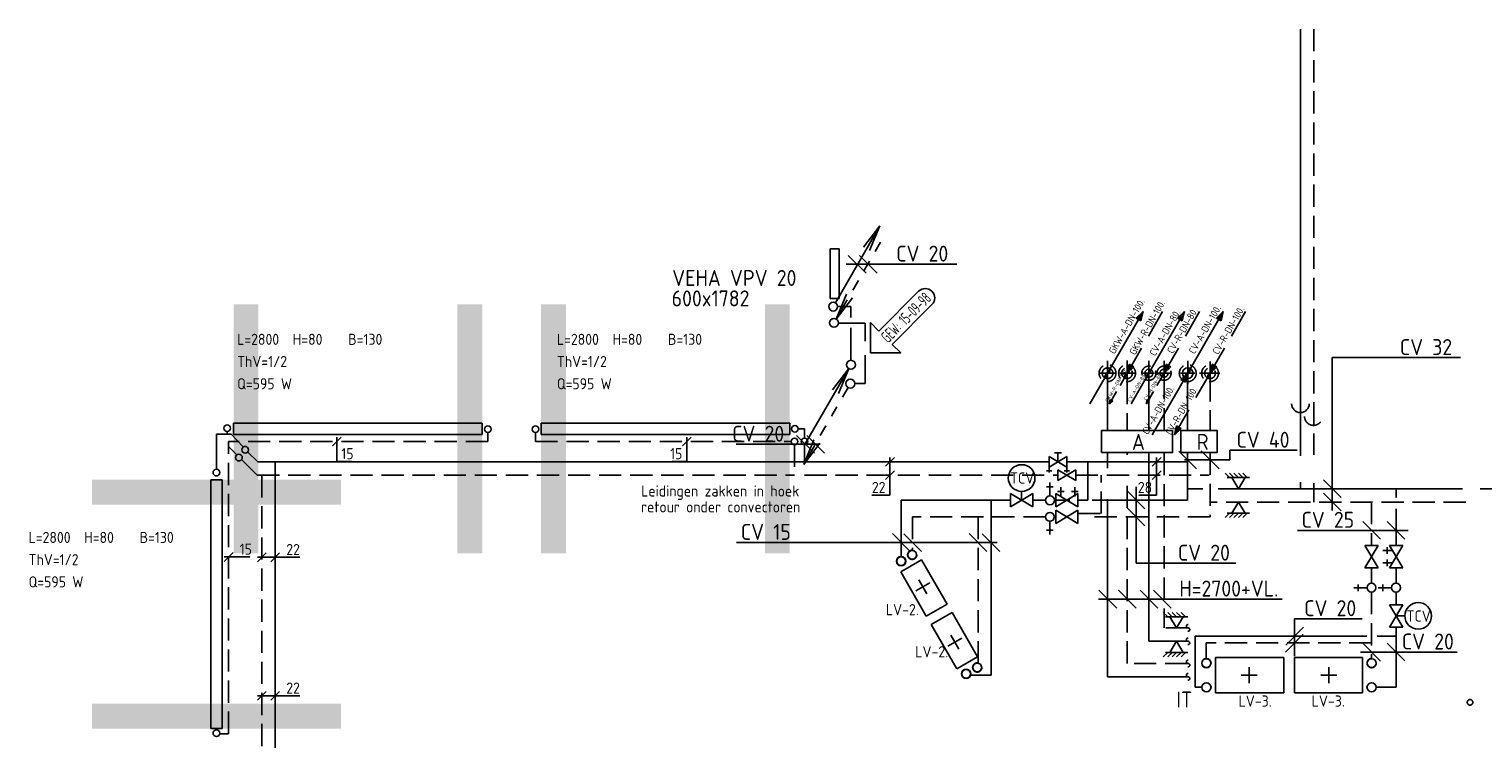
# Model space of a CAD drawing. Header units: millimetres. Extents: x -72841 to 40632, y 1338 to 50632.
# Tile 2 of 9: x -72841 to -56473, y 15692 to 23681. Entities that reach past the tile are written whole.
import ezdxf
from ezdxf.enums import TextEntityAlignment as Align

# ---------------------------------------------------------------- set-up
doc = ezdxf.new("R2010")
doc.units = ezdxf.units.MM
doc.header["$LTSCALE"] = 50
for name, pattern in [('2322105', [47, 40, -7]), ('2322106', [47, 5, -2, 5, -2, 5, -2, 5, -2, 5, -2, 5, -7]), ('2322107', [2000, 1000, 1000]), ('2322108', [7, 5, -2]), ('DASHED2', [9.525, 6.35, -3.175]), ('HIDDEN2', [4.7625, 3.175, -1.5875]), ('KOUDWATER', [8.4, 4.8, -1.2, 1.2, -1.2]), ('KW', [7, 4, -1, 1, -1])]:
    doc.linetypes.add(name, pattern=pattern)
for name, color, linetype in [('51-LEIDING', 3, 'Continuous'), ('60', 7, 'Continuous'), ('60-CV', 3, 'Continuous'), ('60-TXT', 1, 'Continuous'), ('7KADERHALMOS', 2, 'Continuous'), ('SPARINGEN-W', 7, 'Continuous'), ('SYM-W', 7, 'Continuous'), ('WI561---', 2, 'Continuous'), ('WL522---_VWA', 2, 'Continuous'), ('WL5310--_KW', 2, 'KOUDWATER'), ('WL532---_KW-LD', 5, 'KW'), ('WL5501--', 130, 'Continuous'), ('WL5502--', 130, 'Continuous'), ('WL55312-_GKW-A', 4, 'Continuous'), ('WL561---', 10, 'Continuous'), ('WL561---_AANVOER', 10, 'Continuous'), ('WL561---_RETOUR', 10, 'Continuous'), ('WL5611--_CV-A', 3, 'Continuous'), ('WL5612--_CV-R', 3, 'DASHED2'), ('WM561---', 2, 'Continuous')]:
    doc.layers.add(name, color=color, linetype=linetype)
doc.styles.add('BURO-018', font='ISO96.shx', dxfattribs={"height": 90})
doc.styles.add('BURO-025', font='ISO96.shx', dxfattribs={"height": 125})
doc.styles.add('ISO', font='ISO.SHX')
doc.styles.add('VORMTXT', font='ISO.SHX', dxfattribs={"width": 0.65})

# ---------------------------------------------------------------- blocks, each defined once
blk = doc.blocks.new('PR')
at = {"layer": 'WL532---_KW-LD', "color": 7, "linetype": 'HIDDEN2'}
blk.add_line((200, 346.4), (0, 0), dxfattribs=at)
at = {"layer": 'WL532---_KW-LD', "color": 7}
for p, q in [((0, 0), (12, 50.8)), ((0, 0), (20.7, 45.8)), ((0, 0), (29.3, 40.8)), ((38, 35.8), (0, 0)), ((38, 35.8), (12, 50.8))]:
    blk.add_line(p, q, dxfattribs=at)
blk = doc.blocks.new('PA')
at = {"layer": 'WL532---_KW-LD', "color": 7, "linetype": 'Continuous'}
blk.add_line((0, 0), (200, 346.4), dxfattribs=at)
at = {"layer": 'WL532---_KW-LD', "color": 7}
for p, q in [((162, 310.6), (200, 346.4)), ((200, 346.4), (170.7, 305.6)), ((200, 346.4), (179.3, 300.6)), ((200, 346.4), (188, 295.6)), ((162, 310.6), (188, 295.6))]:
    blk.add_line(p, q, dxfattribs=at)
blk = doc.blocks.new('001')
at = {"layer": '60', "color": 1, "linetype": 'Continuous'}
for p in [(0.25, 0.43), (3.42, 6.7), (4.1, 6.31)]:
    blk.add_line(p, (5.25, 9.09), dxfattribs=at)
blk.add_circle((0, 0), 0.5, dxfattribs=at)
blk = doc.blocks.new('3-12')
at = {"layer": 'SYM-W', "color": 2}
for p, q in [((-2.5, 1.5), (-2.5, -1.5)), ((2.5, 1.5), (-2.5, -1.5)), ((-2.5, 1.5), (2.5, -1.5)), ((0, 0), (0, 2)), ((2.5, 1.5), (2.5, -1.5))]:
    blk.add_line(p, q, dxfattribs=at)
blk.add_circle((0, 5), 3, dxfattribs=at)
blk = doc.blocks.new('W3-31')
at = {"layer": 'SYM-W', "color": 2}
for p, q in [((0, 1), (0, 4)), ((-0.75, 3), (0.75, 3))]:
    blk.add_line(p, q, dxfattribs=at)
blk.add_circle((0, 0), 1, dxfattribs=at)
blk = doc.blocks.new('$FH6')
at = {"layer": 'SYM-W', "color": 2}
for p, q in [((-1.5, -2.5), (0, 0)), ((0, 0), (1.5, -2.5)), ((-3, -3.5), (-2, -2.5)), ((-2.5, -2.5), (2.5, -2.5)), ((-2, -3.5), (-1, -2.5)), ((-1, -3.5), (0, -2.5)), ((0, -3.5), (1, -2.5)), ((1, -3.5), (2, -2.5))]:
    blk.add_line(p, q, dxfattribs=at)
blk = doc.blocks.new('002')
at = {"layer": '60', "color": 1, "linetype": 'Continuous'}
for p in [(-5.25, -9.09), (-2.08, -2.82), (-1.4, -3.22)]:
    blk.add_line(p, (-0.25, -0.43), dxfattribs=at)
blk.add_circle((0, 0), 0.5, dxfattribs=at)
blk = doc.blocks.new('004')
at = {"layer": '60', "color": 1, "linetype": 'Continuous'}
for p, q in [((3.42, 6.7), (5.25, 9.09)), ((4, 6.93), (5.25, 9.09)), ((4.1, 6.31), (5.25, 9.09)), ((2.75, 4.76), (3.38, 5.85)), ((1.5, 2.6), (2.13, 3.68)), ((0.25, 0.43), (0.88, 1.52))]:
    blk.add_line(p, q, dxfattribs=at)
blk.add_circle((0, 0), 0.5, dxfattribs=at)
blk = doc.blocks.new('005')
at = {"layer": '60', "color": 1, "linetype": 'Continuous'}
for p, q in [((-2.08, -2.82), (-0.25, -0.43)), ((-1.5, -2.6), (-0.25, -0.43)), ((-1.4, -3.22), (-0.25, -0.43)), ((-2.75, -4.76), (-2.13, -3.68)), ((-4, -6.93), (-3.38, -5.85)), ((-5.25, -9.09), (-4.63, -8.01))]:
    blk.add_line(p, q, dxfattribs=at)
blk.add_circle((0, 0), 0.5, dxfattribs=at)
blk = doc.blocks.new('2322402F')
at = {"color": 0, "linetype": 'Continuous'}
for p, q in [((-0.5, 0.5, 1), (-0.5, 0.5)), ((-0.5, 0.5, 1), (-0.5, -0.5, 1)), ((0.5, 0.5, 1), (-0.5, 0.5, 1)), ((0.5, 0.5), (-0.5, 0.5)), ((-0.5, 0.5), (-0.5, -0.5)), ((0.5, 0.5, 1), (0.5, 0.5)), ((0.5, -0.5, 1), (0.5, 0.5, 1)), ((0.5, -0.5), (0.5, 0.5)), ((-0.5, -0.5, 1), (-0.5, -0.5)), ((-0.5, -0.5, 1), (0.5, -0.5, 1)), ((-0.5, -0.5), (0.5, -0.5)), ((0.5, -0.5, 1), (0.5, -0.5))]:
    blk.add_line(p, q, dxfattribs=at)
at = {"color": 0, "linetype": 'Continuous', "const_width": 1}
for points in [[(-0.5, 0), (-0.4, 0)], [(0.5, 0), (0.4, 0)]]:
    blk.add_lwpolyline(points, dxfattribs=at)
blk = doc.blocks.new('CVRINFO25')
at = {"color": 0, "linetype": 'Continuous', "style": 'BURO-025'}
for tag, p in [('CV_FABR', (0, 5)), ('CV_LENGTE', (0, 0)), ('CV_HOOGTE', (12.5, 0)), ('CV_TYPE', (25, 0)), ('CV_VENTIEL', (0, -5)), ('CV_VERM', (0, -10))]:
    blk.add_attdef(tag, p, '', height=2.5, dxfattribs=at)
blk = doc.blocks.new('RDA')
at = {"color": 0, "linetype": 'Continuous'}
blk.add_circle((0, 0), 0.5, dxfattribs=at)
blk = doc.blocks.new('3048301')
at = {"color": 0, "linetype": 'Continuous'}
for p, q in [((-2.5, 1.5), (2.5, -1.5)), ((-2.5, -1.5), (-2.5, 1.5)), ((2.5, 1.5), (-2.5, -1.5)), ((2.5, -1.5), (2.5, 1.5))]:
    blk.add_line(p, q, dxfattribs=at)
at = {"color": 0, "linetype": 'Continuous', "style": 'BURO-018', "flags": 1}
blk.add_attdef('CV_MATCODE', (0, 0), '', height=1.8, dxfattribs=at)
blk = doc.blocks.new('3048301A')
at = {"color": 0, "linetype": 'Continuous'}
for p, q in [((-2.5, 1.5), (2.5, -1.5)), ((-2.5, -3), (-2.5, 1.5)), ((2.5, 1.5), (-2.5, -1.5)), ((-1, 2.5), (1, 2.5)), ((0, 0), (0, 2.5)), ((2.5, -3), (2.5, 1.5)), ((-3.25, -2.5), (-1.75, -2.5)), ((1.75, -2.5), (3.25, -2.5))]:
    blk.add_line(p, q, dxfattribs=at)
at = {"color": 0, "linetype": 'Continuous', "style": 'BURO-018', "flags": 1}
blk.add_attdef('CV_MATCODE', (0, 0), '', height=1.8, dxfattribs=at)
blk = doc.blocks.new('*U90', base_point=(-70208, 14471))
at = {"color": 0, "linetype": 'Continuous'}
for p, q in [((-70158, 14521), (-70258, 14421)), ((-69983, 14471), (-70258, 14471)), ((-70008, 14521), (-70108, 14421)), ((-69983, 14471), (-69782, 14471))]:
    blk.add_line(p, q, dxfattribs=at)
at = {"color": 0, "linetype": 'Continuous', "style": 'BURO-025'}
blk.add_text('22', height=125, dxfattribs=at).set_placement((-69933, 14496))
blk = doc.blocks.new('*U91', base_point=(-70584, 17740))
at = {"color": 0, "linetype": 'Continuous'}
for p, q in [((-70534, 17790), (-70634, 17690)), ((-70509, 17740), (-70634, 17740)), ((-70509, 17740), (-70343, 17740))]:
    blk.add_line(p, q, dxfattribs=at)
at = {"color": 0, "linetype": 'Continuous', "style": 'BURO-025'}
blk.add_text('15', height=125, dxfattribs=at).set_placement((-70459, 17765))
blk = doc.blocks.new('*U92', base_point=(-65425, 19040))
at = {"color": 0, "linetype": 'Continuous'}
for p, q in [((-65375, 19090), (-65475, 18990)), ((-65425, 18815), (-65425, 19090)), ((-65425, 18815), (-65591, 18815))]:
    blk.add_line(p, q, dxfattribs=at)
at = {"color": 0, "linetype": 'Continuous', "style": 'BURO-025'}
blk.add_text('15', height=125, dxfattribs=at).set_placement((-65475, 18840), align=Align.RIGHT)
blk = doc.blocks.new('*U93', base_point=(-69364, 19040))
at = {"color": 0, "linetype": 'Continuous'}
for p, q in [((-69314, 19090), (-69414, 18990)), ((-69364, 18815), (-69364, 19090)), ((-69364, 18815), (-69198, 18815))]:
    blk.add_line(p, q, dxfattribs=at)
at = {"color": 0, "linetype": 'Continuous', "style": 'BURO-025'}
blk.add_text('15', height=125, dxfattribs=at).set_placement((-69314, 18840))
blk = doc.blocks.new('*U94', base_point=(-67180, 18810))
at = {"color": 0, "linetype": 'Continuous'}
for p, q in [((-67130, 18860), (-67230, 18760)), ((-67180, 18435), (-67180, 18860)), ((-67130, 18710), (-67230, 18610)), ((-67180, 18435), (-67382, 18435))]:
    blk.add_line(p, q, dxfattribs=at)
at = {"color": 0, "linetype": 'Continuous', "style": 'BURO-025'}
blk.add_text('22', height=125, dxfattribs=at).set_placement((-67230, 18460), align=Align.RIGHT)
blk = doc.blocks.new('*U95', base_point=(-60134, 18810))
at = {"color": 0, "linetype": 'Continuous'}
for p, q in [((-60084, 18860), (-60184, 18760)), ((-60134, 18435), (-60134, 18860)), ((-60084, 18710), (-60184, 18610)), ((-60134, 18435), (-60336, 18435))]:
    blk.add_line(p, q, dxfattribs=at)
at = {"color": 0, "linetype": 'Continuous', "style": 'BURO-025'}
blk.add_text('28', height=125, dxfattribs=at).set_placement((-60184, 18460), align=Align.RIGHT)

msp = doc.modelspace()

# ---------------------------------------------------------------- linework, layer by layer
at = {"layer": '60', "color": 2, "linetype": 'Continuous'}
for p, q in [((-63821, 21207), (-63821, 20649)), ((-63721, 21207), (-63721, 20649))]:
    msp.add_line(p, q, dxfattribs=at)
for points in [[(-60767, 18914), (-59967, 18914), (-59967, 19164), (-60767, 19164)], [(-59872, 18914), (-59466, 18914), (-59466, 19164), (-59872, 19164)]]:
    msp.add_lwpolyline(points, close=True, dxfattribs=at)
at = {"layer": '60-CV', "color": 7}
for p, q in [((-63642, 21035), (-62395, 21035)), ((-58169, 19983), (-56725, 19983)), ((-58169, 18262), (-58169, 19983)), ((-60307, 19808), (-60171, 19808)), ((-60234, 19949), (-60234, 19703)), ((-60135, 19808), (-59993, 19808)), ((-60063, 19949), (-60063, 19703)), ((-59879, 19808), (-59718, 19808)), ((-59796, 19685), (-59796, 19949)), ((-59545, 19941), (-59545, 19701)), ((-64881, 19008), (-63935, 19008)), ((-59896, 18932), (-59696, 18732)), ((-59834, 18833), (-59324, 18833)), ((-59644, 18933), (-59444, 18733)), ((-59324, 18940), (-58565, 18940)), ((-59324, 18833), (-59324, 18940)), ((-60375, 18531), (-60375, 17669)), ((-58269, 18608), (-58069, 18408)), ((-60279, 18283), (-60479, 18483)), ((-58269, 18458), (-58069, 18258)), ((-60279, 18091), (-60479, 18291)), ((-58561, 18039), (-57315, 18039)), ((-57826, 18139), (-57626, 17939)), ((-57551, 18139), (-57351, 17939)), ((-64878, 17903), (-61941, 17903)), ((-63121, 18003), (-62921, 17803)), ((-62994, 18002), (-62794, 17802)), ((-62257, 18003), (-62057, 17803)), ((-62111, 18002), (-61911, 17802)), ((-60375, 17669), (-59255, 17669)), ((-60796, 17365), (-60596, 17165)), ((-60576, 17365), (-60376, 17165)), ((-60332, 17365), (-60132, 17165)), ((-60181, 17365), (-59981, 17165)), ((-60802, 17265), (-58733, 17265)), ((-58497, 16870), (-58697, 16670)), ((-58493, 16948), (-58693, 16748)), ((-57826, 16768), (-57626, 16568)), ((-57551, 16769), (-57351, 16569)), ((-57850, 16669), (-56761, 16669))]:
    msp.add_line(p, q, dxfattribs=at)
at = {"layer": '60-CV', "color": 7, "linetype": 'HIDDEN2'}
for centre, radius in [((-60234, 19808), 80), ((-60063, 19808), 80), ((-59796, 19808), 95), ((-59545, 19808), 95)]:
    msp.add_circle(centre, radius, dxfattribs=at)
at = {"layer": '7KADERHALMOS', "linetype": 'Continuous'}
for p, q in [((-63821, 21207), (-63721, 21207)), ((-63821, 20649), (-63721, 20649))]:
    msp.add_line(p, q, dxfattribs=at)
at = {"layer": 'SPARINGEN-W', "color": 2}
msp.add_lwpolyline([(-63273, 20283), (-63367, 20378), (-63367, 20038), (-63028, 20038), (-63122, 20133), (-62676, 20580, 1), (-62826, 20730)], format="xyb", close=True, dxfattribs=at)
at = {"layer": 'SYM-W', "color": 7}
for p, q in [((-63618, 21134), (-63418, 20934)), ((-63493, 21134), (-63293, 20934)), ((-64199, 19107), (-63999, 18907)), ((-64086, 19107), (-63886, 18907))]:
    msp.add_line(p, q, dxfattribs=at)
at = {"layer": 'WL522---_VWA', "color": 7}
msp.add_line((-58593, 17044), (-57833, 17044), dxfattribs=at)
at = {"layer": 'WL5310--_KW'}
msp.add_circle((-56618, 16104), 31.4, dxfattribs=at)
at = {"layer": 'WL5501--', "linetype": '2322105'}
for p, q in [((-60700, 19708), (-60700, 19164)), ((-60700, 16391), (-60700, 18910)), ((-60700, 16391), (-59792, 16391))]:
    msp.add_line(p, q, dxfattribs=at)
msp.add_circle((-60699, 19808), 60, dxfattribs=at)
for centre, radius, start, end in [((-60693, 19778), 30.6, 101.1838, 258.8162), ((-60704, 19838), 30.5, 280.0223, 79.9777), ((-59793, 16410), 18.6, 86.3012, 272.2103), ((-59792, 16372), 18.6, 266.3012, 92.2103)]:
    msp.add_arc(centre, radius, start, end, dxfattribs=at)
at = {"layer": 'WL5502--', "linetype": '2322106'}
for p, q in [((-60479, 19709), (-60479, 19164)), ((-60479, 16541), (-60479, 18910)), ((-59800, 16541), (-60479, 16541))]:
    msp.add_line(p, q, dxfattribs=at)
msp.add_circle((-60479, 19808), 60, dxfattribs=at)
for centre, radius, start, end in [((-60473, 19778), 30.6, 101.1838, 258.8162), ((-60484, 19838), 30.5, 280.0223, 79.9777), ((-59793, 16560), 18.6, 86.3012, 272.2103), ((-59792, 16522), 18.6, 266.3012, 92.2103)]:
    msp.add_arc(centre, radius, start, end, dxfattribs=at)
at = {"layer": 'WL55312-_GKW-A', "color": 7}
for p, q in [((-60801, 19808), (-60611, 19808)), ((-60699, 19947), (-60699, 19705)), ((-60559, 19808), (-60396, 19808)), ((-60479, 19951), (-60479, 19703))]:
    msp.add_line(p, q, dxfattribs=at)
at = {"layer": 'WL55312-_GKW-A', "color": 7, "linetype": 'HIDDEN2'}
for centre in [(-60699, 19808), (-60479, 19808)]:
    msp.add_circle(centre, 95, dxfattribs=at)
at = {"layer": 'WL561---_AANVOER', "linetype": '2322107'}
for p, q in [((-58528, 23681), (-58528, 18879)), ((-63588, 20558), (-63740, 20558)), ((-63588, 20436), (-63588, 20558)), ((-63588, 19950), (-63588, 20317)), ((-60234, 19715), (-60234, 19164)), ((-59797, 19707), (-59797, 19164)), ((-70610, 19151, 320), (-70610, 19122, 320)), ((-64182, 19183), (-64111, 19183)), ((-64111, 19078), (-64111, 19183)), ((-70732, 19122), (-70567, 19122)), ((-70732, 18726), (-70732, 19122)), ((-70431, 18978, 73), (-70567, 19122, 270)), ((-64111, 19003), (-64111, 18810)), ((-70380, 18924), (-70265, 18810)), ((-60234, 16791), (-60234, 18910)), ((-59797, 18914), (-59797, 18378)), ((-70265, 18810), (-64111, 18810)), ((-70070, 18810), (-70070, 13507)), ((-64111, 18810), (-61357, 18810)), ((-61157, 18810), (-59808, 18810)), ((-60920, 18378), (-60920, 18810)), ((-59625, 18508), (-59797, 18508)), ((-56704, 18508), (-59455, 18508)), ((-58528, 18583), (-58528, 18508)), ((-57451, 18508), (-57451, 18409)), ((-55213, 18508), (-56504, 18508)), ((-61792, 18378), (-63021, 18378)), ((-63021, 18378), (-63021, 17752)), ((-62011, 18378), (-62011, 16408)), ((-61399, 18378), (-61540, 18378)), ((-61122, 18378), (-61297, 18378)), ((-61032, 18378), (-60920, 18378)), ((-59797, 18378), (-60873, 18378)), ((-57451, 18280), (-57451, 17868)), ((-57451, 17620), (-57451, 17445)), ((-57451, 17343), (-57451, 17202)), ((-57451, 16949), (-57451, 16275)), ((-59800, 16791), (-60234, 16791)), ((-59714, 16848), (-59714, 16275)), ((-59714, 16848), (-57778, 16848)), ((-57665, 16848), (-57451, 16848)), ((-62011, 16408), (-62245, 16408)), ((-59714, 16275), (-59636, 16275)), ((-57667, 16275), (-57451, 16275))]:
    msp.add_line(p, q, dxfattribs=at)
for centre, radius in [((-60234, 19808), 45), ((-59796, 19808), 60), ((-63023, 17692), 51.9), ((-62291, 16424), 51.9), ((-59586, 16273), 51.9), ((-59586, 16273), 50), ((-57726, 16273), 51.9)]:
    msp.add_circle(centre, radius, dxfattribs=at)
for centre, radius, start, end in [((-60231, 19786), 22.8, 98.9352, 261.0648), ((-60240, 19831), 23.2, 284.113, 75.887), ((-59791, 19778), 30.5, 100.3207, 259.6793), ((-59801, 19838), 30.5, 279.9917, 80.0083), ((-58528, 19465), 100, 180, 0), ((-59793, 16810), 18.6, 86.3012, 272.2103), ((-59792, 16772), 18.6, 266.3012, 92.2103)]:
    msp.add_arc(centre, radius, start, end, dxfattribs=at)
at = {"layer": 'WL561---_RETOUR', "linetype": '2322108'}
for p, q in [((-58378, 23681), (-58378, 18888)), ((-60063, 19164), (-60063, 19718)), ((-59544, 19741), (-59544, 19164)), ((-70595, 15749), (-70595, 19040)), ((-67675, 19040), (-70595, 19040)), ((-67675, 19140), (-67675, 19040)), ((-67140, 19140), (-67140, 19040)), ((-67140, 19040), (-64261, 19040)), ((-64223, 19003, 120), (-64223, 18660, 120)), ((-70595, 18982, 120), (-70501, 18888, 120)), ((-70448, 18835, 120), (-70273, 18660, 120)), ((-60063, 18910), (-60063, 16941)), ((-59544, 18914), (-59544, 18191)), ((-70273, 18660), (-64223, 18660)), ((-70220, 18660), (-70220, 13404)), ((-64111, 18660), (-61257, 18660)), ((-61057, 18660), (-59555, 18660)), ((-60770, 18228), (-60770, 18660)), ((-58378, 18570), (-58378, 18358)), ((-56665, 18358), (-59544, 18358)), ((-57727, 18358), (-57727, 17868)), ((-61397, 18191), (-62894, 18191)), ((-62894, 18191), (-62894, 17819)), ((-62157, 18191), (-62157, 16546)), ((-61032, 18228), (-60770, 18228)), ((-59544, 18191), (-60874, 18191)), ((-57727, 17619), (-57727, 17444)), ((-57727, 17345), (-57727, 16597)), ((-59792, 16941), (-60063, 16941)), ((-59587, 16774), (-59587, 16597)), ((-57727, 16774), (-59587, 16774)), ((-70695, 15749), (-70595, 15749))]:
    msp.add_line(p, q, dxfattribs=at)
for centre, radius in [((-60063, 19808), 45), ((-59545, 19808), 60), ((-62898, 17764), 51.9), ((-62166, 16496), 51.9), ((-57726, 16545), 51.9)]:
    msp.add_circle(centre, radius, dxfattribs=at)
for centre, radius, start, end in [((-60060, 19786), 22.8, 98.9352, 261.0648), ((-60069, 19831), 23.2, 284.113, 75.887), ((-59539, 19778), 30.5, 100.3207, 259.6793), ((-59550, 19838), 30.5, 279.9917, 80.0083), ((-58381, 19321), 100, 180, 0), ((-59793, 16960), 18.6, 86.3012, 272.2103), ((-59792, 16922), 18.6, 266.3012, 92.2103)]:
    msp.add_arc(centre, radius, start, end, dxfattribs=at)
at = {"layer": 'WL5611--_CV-A', "linetype": 'Continuous'}
for p, q in [((-61226, 18420), (-61226, 18527)), ((-61067, 18420), (-61067, 18527)), ((-61282, 18453), (-61032, 18303)), ((-61282, 18453), (-61282, 18303)), ((-61032, 18453), (-61282, 18303)), ((-61263, 18477), (-61188, 18477)), ((-61105, 18477), (-61030, 18477)), ((-61032, 18453), (-61032, 18303)), ((-61032, 18266), (-61282, 18116)), ((-61282, 18266), (-61032, 18116)), ((-61282, 18266), (-61282, 18116)), ((-61032, 18266), (-61032, 18116)), ((-57652, 17868), (-57802, 17618)), ((-57652, 17618), (-57802, 17868)), ((-57652, 17868), (-57802, 17868)), ((-57550, 17850), (-57550, 17775)), ((-57526, 17618), (-57376, 17868)), ((-57526, 17868), (-57376, 17868)), ((-57526, 17868), (-57376, 17618)), ((-62792, 17707), (-63027, 17572)), ((-62792, 17707), (-62504, 17210)), ((-57492, 17812), (-57600, 17812)), ((-57550, 17637), (-57550, 17712)), ((-63027, 17572), (-62740, 17074)), ((-57652, 17618), (-57802, 17618)), ((-57492, 17675), (-57600, 17675)), ((-57526, 17618), (-57376, 17618)), ((-62701, 17448), (-62857, 17358)), ((-62824, 17481), (-62734, 17325)), ((-62504, 17210), (-62740, 17074)), ((-62449, 17114), (-62684, 16978)), ((-62162, 16617), (-62449, 17114)), ((-58593, 16622), (-58593, 17044)), ((-62397, 16481), (-62684, 16978)), ((-62341, 16825), (-62497, 16735)), ((-62374, 16702), (-62464, 16858)), ((-62162, 16617), (-62397, 16481)), ((-59484, 16209), (-59484, 16609)), ((-59484, 16609), (-58716, 16609)), ((-58716, 16209), (-58716, 16609)), ((-57828, 16609), (-58596, 16609)), ((-58596, 16209), (-58596, 16609)), ((-57828, 16209), (-57828, 16609)), ((-59196, 16411), (-59016, 16411)), ((-59106, 16321), (-59106, 16501)), ((-58116, 16411), (-58296, 16411)), ((-58206, 16321), (-58206, 16501)), ((-59484, 16209), (-58716, 16209)), ((-57828, 16209), (-58596, 16209))]:
    msp.add_line(p, q, dxfattribs=at)
at = {"layer": 'WL5611--_CV-A', "color": 1, "linetype": 'Continuous'}
for centre in [(-63023, 17692), (-59586, 16545), (-57726, 16545), (-62291, 16424)]:
    msp.add_circle(centre, 50, dxfattribs=at)
at = {"layer": 'WL5611--_CV-A'}
msp.add_circle((-59586, 16545), 51.9, dxfattribs=at)
at = {"layer": 'WL5612--_CV-R', "color": 3}
for p, q in [((-63428, 20371), (-63726, 20371)), ((-63428, 19694), (-63428, 20371)), ((-63428, 19694), (-63545, 19694))]:
    msp.add_line(p, q, dxfattribs=at)
at = {"layer": 'WL5612--_CV-R', "color": 7}
msp.add_line((-59662, 19808), (-59436, 19808), dxfattribs=at)
at = {"layer": 'WL5612--_CV-R', "color": 1, "linetype": 'Continuous'}
for centre in [(-62898, 17764), (-62166, 16496), (-57726, 16273)]:
    msp.add_circle(centre, 50, dxfattribs=at)

# ---------------------------------------------------------------- block references
at = {"layer": '51-LEIDING', "xscale": -50, "yscale": 50, "zscale": 50, "rotation": 180}
for p in [(-59226, 18508), (-59921, 16941)]:
    msp.add_blockref('$FH6', p, dxfattribs=at)
at = {"layer": '51-LEIDING', "xscale": 50, "yscale": 50, "zscale": 50}
for p in [(-59226, 18358), (-59921, 16791)]:
    msp.add_blockref('$FH6', p, dxfattribs=at)
at = {"layer": '60', "linetype": 'Continuous', "xscale": 100, "yscale": 100, "zscale": 100}
for name, p in [('001', (-63788, 20558)), ('002', (-63588, 19903))]:
    msp.add_blockref(name, p, dxfattribs=at)
at = {"layer": '60', "linetype": 'Continuous', "xscale": 100, "yscale": 100, "zscale": 100, "rotation": 180}
for name, p in [('005', (-63779, 20375)), ('004', (-63595, 19691))]:
    msp.add_blockref(name, p, dxfattribs=at)
at = {"layer": '60-CV', "xscale": 2, "yscale": 2, "zscale": 2}
for name, p in [('PA', (-60234, 19808)), ('PR', (-60063, 19808)), ('PA', (-59796, 19808)), ('PR', (-59545, 19808)), ('PA', (-60196, 19115)), ('PR', (-59945, 19115))]:
    msp.add_blockref(name, p, dxfattribs=at)
at = {"layer": '60-CV'}
for name, p in [('PA', (-60434, 19462)), ('PR', (-60263, 19462))]:
    msp.add_blockref(name, p, dxfattribs=at)
at = {"layer": 'WI561---'}
ref = msp.add_blockref('CVRINFO25', (-70498, 20127, 120), dxfattribs=dict(at, xscale=50, yscale=50, zscale=50))
ref.add_attrib('CV_TYPE', 'B=130', (-69248, 20127, 120), dxfattribs={"layer": '0', "color": 2, "linetype": 'Continuous', "height": 125, "style": 'BURO-025'})
ref.add_attrib('CV_HOOGTE', 'H=80', (-69873, 20127, 120), dxfattribs={"layer": '0', "color": 2, "linetype": 'Continuous', "height": 125, "style": 'BURO-025'})
ref.add_attrib('CV_LENGTE', 'L=2800', (-70498, 20127, 120), dxfattribs={"layer": '0', "color": 2, "linetype": 'Continuous', "height": 125, "style": 'BURO-025'})
ref.add_attrib('CV_VERM', 'Q=595 W', (-70498, 19627, 120), dxfattribs={"layer": '0', "color": 2, "linetype": 'Continuous', "height": 125, "style": 'BURO-025'})
ref.add_attrib('CV_VENTIEL', 'ThV=1/2', (-70498, 19877, 120), dxfattribs={"layer": '0', "color": 2, "linetype": 'Continuous', "height": 125, "style": 'BURO-025'})
ref = msp.add_blockref('CVRINFO25', (-66898, 20127, 120), dxfattribs=dict(at, xscale=50, yscale=50, zscale=50))
ref.add_attrib('CV_TYPE', 'B=130', (-65648, 20127, 120), dxfattribs={"layer": '0', "color": 2, "linetype": 'Continuous', "height": 125, "style": 'BURO-025'})
ref.add_attrib('CV_HOOGTE', 'H=80', (-66273, 20127, 120), dxfattribs={"layer": '0', "color": 2, "linetype": 'Continuous', "height": 125, "style": 'BURO-025'})
ref.add_attrib('CV_LENGTE', 'L=2800', (-66898, 20127, 120), dxfattribs={"layer": '0', "color": 2, "linetype": 'Continuous', "height": 125, "style": 'BURO-025'})
ref.add_attrib('CV_VERM', 'Q=595 W', (-66898, 19627, 120), dxfattribs={"layer": '0', "color": 2, "linetype": 'Continuous', "height": 125, "style": 'BURO-025'})
ref.add_attrib('CV_VENTIEL', 'ThV=1/2', (-66898, 19877, 120), dxfattribs={"layer": '0', "color": 2, "linetype": 'Continuous', "height": 125, "style": 'BURO-025'})
ref = msp.add_blockref('CVRINFO25', (-72846, 17897, 120), dxfattribs=dict(at, xscale=50, yscale=50, zscale=50))
ref.add_attrib('CV_TYPE', 'B=130', (-71596, 17897, 120), dxfattribs={"layer": '0', "color": 2, "linetype": 'Continuous', "height": 125, "style": 'BURO-025'})
ref.add_attrib('CV_HOOGTE', 'H=80', (-72221, 17897, 120), dxfattribs={"layer": '0', "color": 2, "linetype": 'Continuous', "height": 125, "style": 'BURO-025'})
ref.add_attrib('CV_LENGTE', 'L=2800', (-72846, 17897, 120), dxfattribs={"layer": '0', "color": 2, "linetype": 'Continuous', "height": 125, "style": 'BURO-025'})
ref.add_attrib('CV_VERM', 'Q=595 W', (-72846, 17397, 120), dxfattribs={"layer": '0', "color": 2, "linetype": 'Continuous', "height": 125, "style": 'BURO-025'})
ref.add_attrib('CV_VENTIEL', 'ThV=1/2', (-72846, 17647, 120), dxfattribs={"layer": '0', "color": 2, "linetype": 'Continuous', "height": 125, "style": 'BURO-025'})
at = {"layer": 'WL55312-_GKW-A', "xscale": 2, "yscale": 2, "zscale": 2}
for name, p in [('PA', (-60699, 19808)), ('PR', (-60479, 19808))]:
    msp.add_blockref(name, p, dxfattribs=at)
at = {"layer": 'WL55312-_GKW-A'}
for name, p in [('PA', (-60899, 19462)), ('PR', (-60679, 19462))]:
    msp.add_blockref(name, p, dxfattribs=at)
at = {"layer": 'WL561---', "xscale": 2800, "yscale": 130, "zscale": 200}
for p in [(-69138, 19182, 120), (-65676, 19182, 120)]:
    msp.add_blockref('2322402F', p, dxfattribs=at)
at = {"layer": 'WL561---', "xscale": 2800, "yscale": 130, "zscale": 200, "rotation": 90}
msp.add_blockref('2322402F', (-70731, 17208), dxfattribs=at)
at = {"layer": 'WL561---', "color": 2, "xscale": 40, "yscale": 40, "zscale": 40, "rotation": 180}
msp.add_blockref('3048301', (-61157, 18661), dxfattribs=at)
at = {"layer": 'WL561---_AANVOER', "linetype": '2322107', "xscale": 75, "yscale": 75, "zscale": 75, "rotation": 52.31933425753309}
for p in [(-70610, 19189, 320), (-70409, 18947, 320), (-70732, 18689, 320)]:
    msp.add_blockref('RDA', p, dxfattribs=at)
at = {"layer": 'WL561---_AANVOER', "linetype": '2322107', "xscale": 75, "yscale": 75, "zscale": 75}
for p in [(-64219, 19183), (-64111, 19040)]:
    msp.add_blockref('RDA', p, dxfattribs=at)
at = {"layer": 'WL561---_AANVOER', "color": 2, "xscale": 40, "yscale": 40, "zscale": 40}
msp.add_blockref('3048301A', (-61257, 18810), dxfattribs=at)
at = {"layer": 'WL561---_RETOUR', "linetype": '2322108', "xscale": 75, "yscale": 75, "zscale": 75}
for p in [(-67675, 19178, 120), (-67140, 19178, 120), (-64223, 19040)]:
    msp.add_blockref('RDA', p, dxfattribs=at)
at = {"layer": 'WL561---_RETOUR', "linetype": '2322108', "xscale": 75, "zscale": 75}
for p, yscale, rotation in [((-70478, 18858, 120), 75, 52.31933425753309), ((-70732, 15756), 74.99999999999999, 349.0914731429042)]:
    msp.add_blockref('RDA', p, dxfattribs=dict(at, yscale=yscale, rotation=rotation))
at = {"layer": 'WL5611--_CV-A', "linetype": 'Continuous', "xscale": -50, "yscale": 50, "zscale": 50}
msp.add_blockref('3-12', (-61666, 18378), dxfattribs=at)
at = {"layer": 'WL5611--_CV-A', "linetype": 'Continuous', "xscale": 50, "yscale": 50, "zscale": 50, "rotation": 270}
msp.add_blockref('3-12', (-57451, 17076), dxfattribs=at)
at = {"layer": 'WL5612--_CV-R', "color": 3, "linetype": 'Continuous', "xscale": 50, "yscale": 50, "zscale": 50}
msp.add_blockref('W3-31', (-61347, 18378), dxfattribs=at)
at = {"layer": 'WL5612--_CV-R', "color": 3, "linetype": 'Continuous', "yscale": 50, "zscale": 50}
for p, xscale, rotation in [((-61348, 18191), -50, 180), ((-57727, 17394), 50, 90), ((-57451, 17394), 50, 90)]:
    msp.add_blockref('W3-31', p, dxfattribs=dict(at, xscale=xscale, rotation=rotation))
at = {"layer": 'WM561---', "linetype": '2322107'}
for name, p in [('*U93', (-69376, 19040)), ('*U92', (-65436, 19040)), ('*U94', (-63149, 18810)), ('*U95', (-60146, 18810)), ('*U91', (-70595, 17740)), ('*U90', (-70220, 17736)), ('*U90', (-70220, 16177))]:
    msp.add_blockref(name, p, dxfattribs=at)

# ---------------------------------------------------------------- texts
at = {"layer": '51-LEIDING', "color": 7, "style": 'ISO'}
msp.add_text('IT', height=180, dxfattribs=at).set_placement((-59924, 16045))
at = {"layer": '60', "color": 1, "linetype": 'Continuous', "style": 'ISO'}
for s, p in [('A', (-60424, 18945)), ('R', (-59695, 18945))]:
    msp.add_text(s, height=180, dxfattribs=at).set_placement(p)
at = {"layer": '60-CV', "color": 7, "style": 'ISO'}
for s, p in [('CV 20', (-63078, 21064)), ('CV 32', (-57408, 20012)), ('CV 20', (-64925, 19037)), ('CV 40', (-59247, 18969)), ('CV 25', (-58515, 18068)), ('CV 15', (-64828, 17932)), ('CV 20', (-59907, 17698)), ('H=2700+VL.', (-59891, 17294)), ('CV 20', (-58485, 17073)), ('CV 20', (-57386, 16698))]:
    msp.add_text(s, height=180, dxfattribs=at).set_placement(p)
for s, height, p in [('CV-A-DN-80.', 80, (-60162, 19994)), ('CV-R-DN-80.', 80, (-59965, 20020)), ('CV-A-DN-100.', 80, (-59720, 20017)), ('CV-R-DN-100.', 80, (-59455, 20010)), ('CV-A-DN-80.', 40, (-60443, 19482)), ('CV-A-DN-100.', 80, (-60246, 19110)), ('CV-R-DN-80.', 40, (-60259, 19495)), ('CV-R-DN-100.', 80, (-59982, 19104))]:
    msp.add_text(s, height=height, rotation=60, dxfattribs=at).set_placement(p)
at = {"layer": '60-TXT', "color": 7, "linetype": 'Continuous', "style": 'ISO'}
for s, p in [('VEHA VPV 20', (-65600, 20790)), ('600x1782', (-65606, 20560))]:
    msp.add_text(s, height=180, dxfattribs=at).set_placement(p)
at = {"layer": 'SPARINGEN-W', "color": 2, "style": 'VORMTXT', "width": 0.65}
msp.add_text('GEW: 15-09-98', height=131.25, rotation=45, dxfattribs=at).set_placement((-63169, 20141))
at = {"layer": 'WL55312-_GKW-A', "color": 7, "style": 'ISO'}
for s, height, p in [('GKW-A-DN-100.', 80, (-60621, 20017)), ('GKW-R-DN-100.', 80, (-60389, 20005)), ('GKW-R-DN-100.', 40, (-60693, 19477))]:
    msp.add_text(s, height=height, rotation=60, dxfattribs=at).set_placement(p)
at = {"layer": 'WL5611--_CV-A', "color": 1, "linetype": 'Continuous', "style": 'ISO'}
for p in [(-61796, 18565), (-57332, 17012)]:
    msp.add_text('TCV', height=126, dxfattribs=at).set_placement(p)
at = {"layer": 'WL5611--_CV-A', "color": 7, "linetype": 'Continuous', "style": 'ISO'}
for s, p in [('LV-2.', (-63195, 17084)), ('LV-2.', (-62864, 16610)), ('LV-3.', (-59224, 16055)), ('LV-3.', (-58401, 16055))]:
    msp.add_text(s, height=126, dxfattribs=at).set_placement(p)
at = {"layer": 'WM561---', "linetype": '2322107', "style": 'BURO-025'}
for s, p in [('Leidingen zakken in hoek', (-65950, 18420)), ('retour onder convectoren', (-65950, 18241))]:
    msp.add_text(s, height=125, dxfattribs=at).set_placement(p)

doc.saveas('drawing.dxf')
